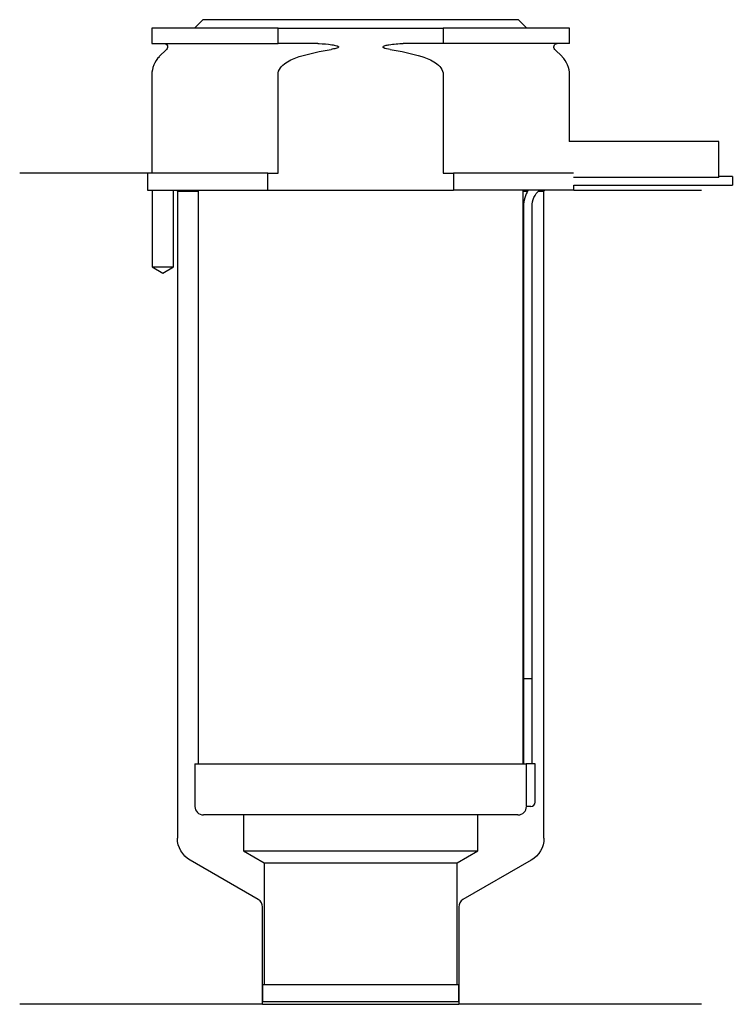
# Model space of a CAD drawing. Header units: inches. Extents: x 18 to 101, y 169 to 284.
import ezdxf

# ---------------------------------------------------------------- set-up
doc = ezdxf.new("R2010")
doc.units = ezdxf.units.IN
for name, color, linetype in [('201', 7, 'Continuous'), ('30', 7, 'Continuous'), ('32', 7, 'Continuous')]:
    doc.layers.add(name, color=color, linetype=linetype)

msp = doc.modelspace()

# ---------------------------------------------------------------- linework, layer by layer
at = {"layer": '201', "color": 113}
for p, q in [((32.53, 266.31), (17.53, 266.31)), ((32.53, 266.31), (32.53, 264.31)), ((33.08, 264.31), (33.08, 255.31)), ((35.58, 255.31), (35.58, 264.31)), ((35.93, 264.31), (36.03, 264.21)), ((36.03, 264.21), (38.48, 264.21)), ((36.03, 264.21), (36.03, 188.3)), ((76.58, 264.21), (77.12, 264.21)), ((78.39, 264.21), (79.03, 264.21)), ((79.03, 264.21), (79.13, 264.31)), ((79.03, 188.3), (79.03, 264.21)), ((82.53, 264.31), (97.53, 264.31)), ((33.08, 255.31), (34.33, 254.59)), ((34.33, 254.59), (35.58, 255.31)), ((45.52, 181.09), (37.53, 185.7)), ((77.53, 185.7), (69.53, 181.09)), ((46.02, 168.8), (46.02, 180.22)), ((69.03, 180.22), (69.03, 168.8)), ((46.02, 168.8), (17.53, 168.8)), ((46.02, 168.8), (69.03, 168.8)), ((97.53, 168.8), (69.03, 168.8))]:
    msp.add_line(p, q, dxfattribs=at)
at = {"layer": '201', "color": 113, "extrusion": (0, 0, -1)}
for centre, start, end in [((-39.03, 188.3), -60, 0), ((-76.03, 188.3), 180, 240)]:
    msp.add_arc(centre, 3, start, end, dxfattribs=at)
at = {"layer": '201', "color": 113}
for centre, start, end in [((45.02, 180.22), 0, 60), ((70.03, 180.22), 120, 180)]:
    msp.add_arc(centre, 1, start, end, dxfattribs=at)
at = {"layer": '30', "color": 113}
for p, q in [((39.03, 284.31), (38.03, 283.31)), ((76.03, 284.31), (39.03, 284.31)), ((77.03, 283.31), (76.03, 284.31)), ((33.03, 283.31), (33.03, 281.51)), ((47.83, 283.31), (33.03, 283.31)), ((47.83, 283.31), (67.22, 283.31)), ((47.83, 281.51), (47.83, 283.31)), ((82.03, 283.31), (67.22, 283.31)), ((67.22, 283.31), (67.22, 281.51)), ((82.03, 281.51), (82.03, 283.31)), ((33.03, 281.51), (47.83, 281.51)), ((34.76, 280.83), (33.9, 279.98)), ((52.52, 281.51), (47.83, 281.51)), ((67.22, 281.51), (62.53, 281.51)), ((82.03, 281.51), (67.22, 281.51)), ((81.15, 279.98), (80.29, 280.83)), ((33.03, 277.85), (33.03, 266.31)), ((47.83, 266.31), (47.83, 277.85)), ((67.22, 277.85), (67.22, 266.31)), ((82.03, 270.01), (82.03, 277.85)), ((46.63, 266.31), (32.53, 266.31)), ((32.53, 266.31), (32.53, 264.31)), ((46.63, 264.31), (46.63, 266.31)), ((46.63, 266.31), (47.83, 266.31)), ((67.22, 266.31), (68.42, 266.31)), ((82.49, 266.31), (68.42, 266.31)), ((68.42, 266.31), (68.42, 264.31)), ((101.13, 265.91), (99.53, 265.91)), ((101.13, 265.91), (101.13, 264.91)), ((82.53, 264.31), (82.53, 264.91)), ((82.53, 264.91), (101.13, 264.91)), ((32.53, 264.31), (46.63, 264.31)), ((33.08, 264.31), (33.08, 255.31)), ((35.58, 255.31), (35.58, 264.31)), ((38.48, 264.31), (38.48, 197.01)), ((46.63, 264.31), (68.42, 264.31)), ((82.53, 264.31), (68.42, 264.31)), ((76.58, 197.01), (76.58, 264.31)), ((76.63, 262.41), (76.63, 207.01)), ((77.63, 207.01), (77.63, 262.41)), ((33.08, 255.31), (35.58, 255.31)), ((76.63, 207.01), (77.63, 207.01)), ((76.63, 207.01), (77.63, 207.01)), ((76.63, 207.01), (76.63, 197.01)), ((77.63, 197.01), (77.63, 207.01)), ((38.08, 197.01), (38.08, 192.01)), ((38.08, 197.01), (76.96, 197.01)), ((76.96, 197.01), (76.96, 192.51)), ((77.98, 197.01), (76.96, 197.01)), ((77.98, 192.51), (77.98, 197.01)), ((77.48, 192.01), (76.97, 192.01)), ((75.98, 191.01), (39.08, 191.01)), ((43.78, 191.01), (43.78, 186.82)), ((71.28, 186.82), (71.28, 191.01)), ((43.78, 186.82), (71.28, 186.82)), ((43.78, 186.82), (46.22, 185.41)), ((68.83, 185.41), (71.28, 186.82)), ((46.22, 185.41), (68.83, 185.41)), ((46.22, 185.41), (46.22, 171.11)), ((68.83, 171.11), (68.83, 185.41)), ((46.02, 171.11), (69.03, 171.11)), ((46.02, 171.11), (46.02, 169.11)), ((69.03, 169.11), (69.03, 171.11)), ((46.02, 169.11), (69.03, 169.11))]:
    msp.add_line(p, q, dxfattribs=at)
at = {"layer": '30', "color": 113, "extrusion": (0, 0, -1)}
for centre, radius, start, end in [((-34.48, 281.11), 0.4, 90, 225), ((-80.58, 281.11), 0.4, -45, 90), ((-80.13, 262.41), 2.5, 0, 49.4634)]:
    msp.add_arc(centre, radius, start, end, dxfattribs=at)
at = {"layer": '30', "color": 113}
for centre, radius, start, end in [((36.03, 277.85), 3, 135, 180), ((79.03, 277.85), 3, 0, 45), ((80.13, 262.41), 3.5, 147.1205, 180), ((39.08, 192.01), 1, 180, 270), ((75.98, 192.01), 1, -90, 0), ((77.48, 192.51), 0.5, -90, 0)]:
    msp.add_arc(centre, radius, start, end, dxfattribs=at)
for points in [[(50.33, 279.98), (51.55, 280.35), (52.79, 280.64), (54.05, 280.83)], [(61, 280.83), (62.25, 280.64), (63.49, 280.35), (64.72, 279.98)]]:
    msp.add_open_spline(points, degree=3, dxfattribs=at)
for points, knots in [([(52.52, 281.51), (52.56, 281.51), (52.61, 281.51), (53.15, 281.5), (53.65, 281.46), (54.14, 281.38), (54.34, 281.35), (54.53, 281.31), (54.75, 281.24), (54.78, 281.23), (54.82, 281.21), (54.84, 281.2), (54.87, 281.18), (54.89, 281.17), (54.91, 281.15), (54.91, 281.15), (54.92, 281.14), (54.92, 281.13), (54.92, 281.12), (54.92, 281.11), (54.92, 281.1), (54.92, 281.1), (54.91, 281.08), (54.91, 281.08), (54.89, 281.05), (54.87, 281.04), (54.78, 280.99), (54.7, 280.97), (54.43, 280.89), (54.24, 280.86), (54.05, 280.83)], [0, 0, 0, 0, 0.037532, 0.037532, 0.479326, 0.479326, 0.479326, 0.652283, 0.652283, 0.67679, 0.67679, 0.692908, 0.692908, 0.709848, 0.709848, 0.715998, 0.715998, 0.722254, 0.722254, 0.726798, 0.726798, 0.731321, 0.731321, 0.738696, 0.738696, 0.757525, 0.757525, 0.830443, 0.830443, 1, 1, 1, 1]), ([(61, 280.83), (60.72, 280.87), (60.41, 280.88), (60.12, 281.09), (60.15, 281.17), (60.28, 281.24), (60.35, 281.26), (60.56, 281.32), (60.7, 281.34), (61.4, 281.47), (61.96, 281.51), (62.53, 281.51)], [0, 0, 0, 0, 0.25, 0.25, 0.3125, 0.3125, 0.375, 0.375, 0.5, 0.5, 1, 1, 1, 1]), ([(47.83, 277.85), (47.83, 278.44), (48.27, 278.93), (49.23, 279.59), (49.78, 279.81), (50.33, 279.98)], [0, 0, 0, 0, 0.5, 0.5, 1, 1, 1, 1]), ([(64.72, 279.98), (65.27, 279.81), (65.82, 279.59), (66.77, 278.94), (67.22, 278.44), (67.22, 277.85)], [0, 0, 0, 0, 0.5, 0.5, 1, 1, 1, 1]), ([(76.96, 192.51), (76.96, 192.46), (76.96, 192.4), (76.96, 192.3), (76.96, 192.25), (76.96, 192.16), (76.96, 192.12), (76.97, 192.06), (76.97, 192.04), (76.97, 192.03), (76.97, 192.02), (76.97, 192.01)], [0, 0, 0, 0, 0.207769, 0.207769, 0.415759, 0.415759, 0.624157, 0.624157, 0.834463, 0.834463, 1, 1, 1, 1])]:
    msp.add_open_spline(points, degree=3, knots=knots, dxfattribs=at)
at = {"layer": '32', "color": 113}
for p, q in [((99.53, 270.01), (81.99, 270.01)), ((99.53, 265.81), (99.53, 270.01)), ((99.53, 265.81), (82.49, 265.81))]:
    msp.add_line(p, q, dxfattribs=at)

doc.saveas('drawing.dxf')
